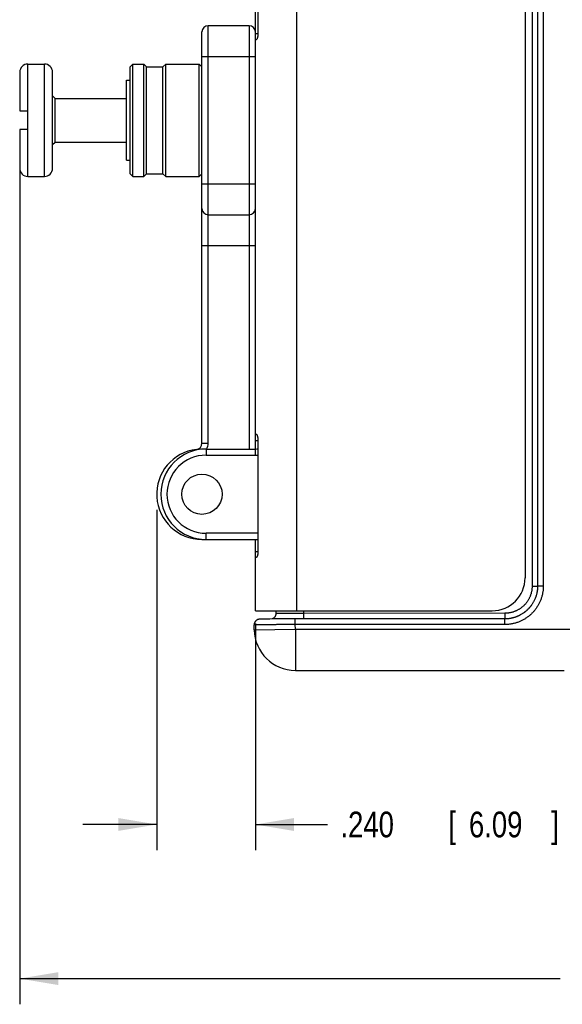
# Model space of a CAD drawing. Header units: inches. Extents: x 0 to 34, y 0 to 22.
# Tile 6 of 46: x 14 to 16.7, y 5.3 to 10.1. Entities that reach past the tile are written whole.
import ezdxf

# ---------------------------------------------------------------- set-up
doc = ezdxf.new("R2010")
doc.units = ezdxf.units.IN
doc.header["$LTSCALE"] = 1.87
doc.header["$MEASUREMENT"] = 0
doc.layers.get('0').update_dxf_attribs({"linetype": 'CONTINUOUS'})
doc.layers.add('DIMENSIONS', color=7, linetype='CONTINUOUS')
doc.styles.get("Standard").update_dxf_attribs({"font": 'txt', "width": 0.8})
doc.dimstyles.new('DIMSTYLE_1', dxfattribs={"dimtxt": 0.125, "dimasz": 0.1875, "dimexe": 0.18, "dimexo": 0.0625, "dimgap": 0.09, "dimtad": 0, "dimtih": 1, "dimtoh": 1, "dimdec": 3, "dimlfac": 0.5, "dimzin": 4, "dimdsep": 46, "dimtxsty": 'STANDARD', "dimblk": '_FILLED', "dimblk1": '_FILLED', "dimblk2": '_FILLED', "dimcen": 0.09, "dimadec": 0, "dimazin": 0, "dimtp": 0.01, "dimtm": 0.01, "dimtfac": 1, "dimtdec": 3, "dimtofl": 0, "dimtmove": 0, "dimatfit": 3, "dimldrblk": '_FILLED', "dimfxl": 1, "dimtolj": 1, "dimtzin": 4, "dimarcsym": 0})

# ---------------------------------------------------------------- blocks, each defined once
blk = doc.blocks.new('_FILLED')
at = {"color": 0, "linetype": 'BYBLOCK'}
blk.add_solid([(0, 0), (-1, 0.167), (-1, -0.167)], dxfattribs=at)
blk = doc.blocks.new('*D1')
at = {"layer": 'DIMENSIONS', "color": 2, "linetype": 'CONTINUOUS'}
for p, q in [((14.0228, 9.4593), (14.0228, 5.2654)), ((20.7291, 7.3853), (20.7291, 5.2654)), ((14.0228, 5.3904), (16.6509, 5.3904)), ((20.7291, 5.3904), (18.1009, 5.3904))]:
    blk.add_line(p, q, dxfattribs=at)
at = {"layer": 'DIMENSIONS', "color": 2, "linetype": 'CONTINUOUS', "xscale": 0.1875, "yscale": 0.1875, "zscale": 0.1875, "rotation": 180}
blk.add_blockref('_FILLED', (14.0228, 5.3904), dxfattribs=at)
at = {"layer": 'DIMENSIONS', "color": 2, "linetype": 'CONTINUOUS', "xscale": 0.1875, "yscale": 0.1875, "zscale": 0.1875}
blk.add_blockref('_FILLED', (20.7291, 5.3904), dxfattribs=at)
at = {"layer": 'DIMENSIONS', "color": 2, "linetype": 'CONTINUOUS', "width": 0.8}
for s, p in [('[', (17.3384, 5.3279)), (']', (17.9384, 5.3279)), ('3.353', (16.7134, 5.3279)), ('85.17', (17.4384, 5.3279))]:
    blk.add_text(s, height=0.125, dxfattribs=at).set_placement(p)
blk = doc.blocks.new('*D5')
at = {"layer": 'DIMENSIONS', "color": 2, "linetype": 'CONTINUOUS'}
for p, q in [((14.6895, 7.6716), (14.6895, 6.0154)), ((15.1691, 7.1179), (15.1691, 6.0154)), ((14.6895, 6.1404), (14.3295, 6.1404)), ((15.1691, 6.1404), (15.5203, 6.1404))]:
    blk.add_line(p, q, dxfattribs=at)
at = {"layer": 'DIMENSIONS', "color": 2, "linetype": 'CONTINUOUS', "xscale": 0.1875, "yscale": 0.1875, "zscale": 0.1875}
for p, rotation in [((14.6895, 6.1404), 360), ((15.1691, 6.1404), 180)]:
    blk.add_blockref('_FILLED', p, dxfattribs=dict(at, rotation=rotation))
at = {"layer": 'DIMENSIONS', "color": 2, "linetype": 'CONTINUOUS', "width": 0.8}
for s, p in [('.240', (15.5828, 6.0779)), ('[', (16.1078, 6.0779)), ('6.09', (16.2078, 6.0779)), (']', (16.6078, 6.0779))]:
    blk.add_text(s, height=0.125, dxfattribs=at).set_placement(p)

msp = doc.modelspace()

# ---------------------------------------------------------------- linework, layer by layer
at = {"color": 7, "linetype": 'CONTINUOUS'}
for p, q in [((15.3691, 13.5384), (15.3691, 7.1804)), ((16.5149, 13.4181), (16.5149, 7.3006)), ((16.5415, 13.4181), (16.5415, 7.3006)), ((16.5418, 13.418), (16.5418, 7.3008)), ((16.5694, 13.418), (16.5694, 7.3008)), ((16.4811, 13.3784), (16.4811, 7.3404)), ((15.1817, 10.6294), (15.1817, 9.9894)), ((15.1691, 7.9374), (15.1691, 10.1174)), ((14.9391, 7.9955), (14.9391, 10.0274)), ((15.1391, 10.0274), (14.9391, 10.0274)), ((15.1391, 10.0274), (15.1391, 7.9674)), ((14.9091, 7.9955), (14.9091, 9.9974)), ((15.1691, 9.9894), (15.1817, 9.9894)), ((15.1731, 9.9594), (15.1691, 9.9594)), ((14.9091, 9.8774), (15.1691, 9.8774)), ((14.0628, 9.2937), (14.0628, 9.841)), ((14.0628, 9.841), (14.1427, 9.841)), ((14.1427, 9.2937), (14.1427, 9.841)), ((14.56, 9.8273), (14.5737, 9.841)), ((14.56, 9.3074), (14.56, 9.8273)), ((14.5737, 9.2937), (14.5737, 9.841)), ((14.5737, 9.841), (14.6264, 9.841)), ((14.6264, 9.2937), (14.6264, 9.841)), ((14.6264, 9.841), (14.6401, 9.8273)), ((14.6401, 9.3074), (14.6401, 9.8273)), ((14.6401, 9.8273), (14.7191, 9.8273)), ((14.7191, 9.8273), (14.7328, 9.841)), ((14.7191, 9.3074), (14.7191, 9.8273)), ((14.7328, 9.2937), (14.7328, 9.841)), ((14.7328, 9.841), (14.8949, 9.841)), ((14.8949, 9.2937), (14.8949, 9.841)), ((14.8949, 9.841), (14.9086, 9.8273)), ((14.9086, 9.3074), (14.9086, 9.8273)), ((14.0228, 9.801), (14.0228, 9.613)), ((14.1826, 9.3337), (14.1826, 9.801)), ((14.9086, 9.8136), (14.9091, 9.8136)), ((14.5417, 9.3728), (14.5417, 9.7619)), ((14.5417, 9.7619), (14.56, 9.7619)), ((14.1826, 9.6855), (14.1947, 9.6734)), ((14.1947, 9.4613), (14.1947, 9.6734)), ((14.1947, 9.6734), (14.5417, 9.6734)), ((14.0228, 9.613), (14.0628, 9.613)), ((14.0228, 9.5218), (14.0228, 9.3337)), ((14.0628, 9.5218), (14.0228, 9.5218)), ((14.1826, 9.4492), (14.1947, 9.4613)), ((14.1947, 9.4613), (14.5417, 9.4613)), ((14.5417, 9.3728), (14.56, 9.3728)), ((14.56, 9.3074), (14.5737, 9.2937)), ((14.6264, 9.2937), (14.6401, 9.3074)), ((14.6401, 9.3074), (14.7191, 9.3074)), ((14.7191, 9.3074), (14.7328, 9.2937)), ((14.8949, 9.2937), (14.9086, 9.3074)), ((14.9086, 9.3211), (14.9091, 9.3211)), ((14.0628, 9.2937), (14.1427, 9.2937)), ((14.5737, 9.2937), (14.6264, 9.2937)), ((14.7328, 9.2937), (14.8949, 9.2937)), ((14.9091, 9.2574), (15.1691, 9.2574)), ((14.9391, 9.1074), (15.1391, 9.1074)), ((14.9091, 8.9574), (15.1691, 8.9574)), ((15.1731, 8.0394), (15.1691, 8.0394)), ((15.1691, 8.0094), (15.1817, 8.0094)), ((15.1817, 8.0094), (15.1817, 7.4694)), ((14.9091, 7.9955), (14.9391, 7.9955)), ((14.9291, 7.9674), (14.9291, 7.9374)), ((14.9291, 7.9674), (15.1691, 7.9674)), ((14.9291, 7.9374), (15.1691, 7.9374)), ((14.9091, 7.5283), (14.9091, 7.5274)), ((14.9091, 7.5274), (15.1817, 7.5274)), ((15.1817, 7.5574), (14.9291, 7.5574)), ((14.9291, 7.5274), (14.9291, 7.5574)), ((15.1691, 7.1804), (15.1691, 7.5274)), ((15.1691, 7.4694), (15.1817, 7.4694)), ((15.1731, 7.4394), (15.1691, 7.4394)), ((16.5149, 7.3006), (16.5415, 7.3006)), ((16.5418, 7.3008), (16.5415, 7.3006)), ((16.5694, 7.3008), (16.5418, 7.3008)), ((15.1691, 7.1804), (16.3211, 7.1804)), ((15.1905, 7.1394), (15.1899, 7.1393)), ((15.1911, 7.1394), (15.1905, 7.1394)), ((15.1917, 7.1394), (15.1911, 7.1394)), ((15.1924, 7.1395), (15.1917, 7.1394)), ((15.1935, 7.1395), (15.1924, 7.1395)), ((15.1947, 7.1396), (15.1935, 7.1395)), ((15.1968, 7.1396), (15.1947, 7.1396)), ((15.1998, 7.1397), (15.1968, 7.1396)), ((15.2036, 7.1398), (15.1998, 7.1397)), ((15.2115, 7.1399), (15.2036, 7.1398)), ((15.2243, 7.1401), (15.2115, 7.1399)), ((15.239, 7.1403), (15.2243, 7.1401)), ((15.2568, 7.1404), (15.239, 7.1403)), ((15.2729, 7.1405), (15.2568, 7.1404)), ((15.2685, 7.1804), (15.2685, 7.1663)), ((15.2882, 7.1406), (15.2729, 7.1405)), ((15.3073, 7.1406), (15.2882, 7.1406)), ((15.328, 7.1407), (15.3073, 7.1406)), ((15.3492, 7.1407), (15.328, 7.1407)), ((16.3818, 7.1407), (15.3492, 7.1407)), ((15.3632, 7.1132), (15.3632, 7.1407)), ((15.4036, 7.1804), (15.4036, 7.1678)), ((16.3824, 7.1681), (15.4036, 7.1678)), ((16.3818, 7.1132), (16.3818, 7.1407)), ((15.1636, 7.0869), (15.1632, 7.1112)), ((16.3818, 7.1132), (15.3632, 7.1132)), ((15.3636, 7.0904), (15.3632, 7.1132)), ((15.1636, 7.0869), (15.3636, 7.0904)), ((15.3636, 7.0904), (16.7098, 7.0904)), ((15.3636, 7.0904), (15.3636, 6.8904)), ((15.3636, 6.8904), (16.6712, 6.8904))]:
    msp.add_line(p, q, dxfattribs=at)
for points in [[(15.1899, 7.1393), (15.1896, 7.1393), (15.1893, 7.1393), (15.1891, 7.1393), (15.1888, 7.1392), (15.1885, 7.1392), (15.1881, 7.1392), (15.1878, 7.1391), (15.1874, 7.1391), (15.187, 7.139), (15.1866, 7.1389), (15.1861, 7.1389), (15.1856, 7.1388), (15.1851, 7.1387), (15.1846, 7.1385), (15.184, 7.1384), (15.1834, 7.1382), (15.1826, 7.138), (15.1818, 7.1378), (15.181, 7.1374), (15.18, 7.1371), (15.179, 7.1366), (15.178, 7.1361), (15.177, 7.1355), (15.1759, 7.1349), (15.1748, 7.1342), (15.1737, 7.1333), (15.1727, 7.1325), (15.1716, 7.1315), (15.1705, 7.1304), (15.1694, 7.1291), (15.1684, 7.1277), (15.1674, 7.1263), (15.1665, 7.1247), (15.1657, 7.1231), (15.165, 7.1214), (15.1644, 7.1197), (15.1639, 7.118), (15.1636, 7.1162), (15.1633, 7.1144), (15.1632, 7.1126), (15.1632, 7.1112)], [(15.2685, 7.1663), (15.2684, 7.1649), (15.2683, 7.1631), (15.268, 7.1613), (15.2676, 7.1595), (15.2671, 7.1578), (15.2665, 7.1561), (15.2658, 7.1544), (15.2649, 7.1528), (15.2641, 7.1514), (15.2632, 7.1501), (15.2623, 7.1489), (15.2614, 7.1479), (15.2604, 7.1469), (15.2595, 7.146), (15.2586, 7.1452), (15.2577, 7.1445), (15.2567, 7.1438), (15.2558, 7.1432), (15.2549, 7.1426), (15.254, 7.1421), (15.2531, 7.1416), (15.2522, 7.1412), (15.2513, 7.1409), (15.2505, 7.1405), (15.25, 7.1404)], [(16.4487, 7.1554), (16.4441, 7.1534), (16.4382, 7.151), (16.4321, 7.1489), (16.426, 7.1469), (16.4197, 7.1453), (16.4135, 7.1439), (16.4071, 7.1427), (16.4007, 7.1419), (16.3943, 7.1412), (16.3879, 7.1408), (16.3818, 7.1407)]]:
    msp.add_lwpolyline(points, dxfattribs=at)
msp.add_circle((14.9091, 7.7474), 0.098, dxfattribs=at)
for centre, radius, start, end in [((14.9391, 9.9974), 0.03, 90, 180), ((15.1391, 9.9974), 0.03, 0, 90), ((14.0628, 9.801), 0.04, 90, 180), ((14.1427, 9.801), 0.04, 0, 90), ((14.0628, 9.3337), 0.04, 180, 270), ((14.1427, 9.3337), 0.04, 270, 360), ((14.9391, 9.1374), 0.03, 180, 270), ((15.1391, 9.1374), 0.03, 270, 360), ((14.9091, 7.7474), 0.22, 96.8921, 270), ((14.9291, 7.7474), 0.22, 90, 270), ((14.8791, 7.9955), 0.03, 276.8921, 360), ((14.8791, 7.9955), 0.06, 331.9685, 360), ((15.1691, 8.0274), 0.06, 270, 282.1725), ((14.9291, 7.7474), 0.19, 90, 270), ((15.1691, 8.0274), 0.09, 270, 278.0808), ((16.3211, 7.3404), 0.16, 270, 360), ((15.3636, 7.0904), 0.2, 181, 270)]:
    msp.add_arc(centre, radius, start, end, dxfattribs=at)
for points, knots in [([(15.1817, 9.9894), (15.1817, 9.9888), (15.1817, 9.9875), (15.1816, 9.9857), (15.1815, 9.9839), (15.1814, 9.9822), (15.1812, 9.9804), (15.181, 9.9787), (15.1807, 9.977), (15.1805, 9.9753), (15.1801, 9.9737), (15.1798, 9.9721), (15.1794, 9.9706), (15.179, 9.9692), (15.1786, 9.9678), (15.1781, 9.9665), (15.1777, 9.9653), (15.1772, 9.9642), (15.1767, 9.9632), (15.1762, 9.9623), (15.1758, 9.9616), (15.1753, 9.9609), (15.1748, 9.9603), (15.1744, 9.9599), (15.174, 9.9596), (15.1735, 9.9594), (15.1732, 9.9594), (15.1731, 9.9594)], [0, 0, 0, 0, 0.056055, 0.112096, 0.167863, 0.22321, 0.278127, 0.332365, 0.385726, 0.438177, 0.489439, 0.539247, 0.587517, 0.633968, 0.678315, 0.720454, 0.760138, 0.797115, 0.831313, 0.862576, 0.890759, 0.915881, 0.937958, 0.957057, 0.973445, 0.987539, 1, 1, 1, 1]), ([(15.1731, 8.0394), (15.1732, 8.0394), (15.1735, 8.0393), (15.174, 8.0391), (15.1744, 8.0388), (15.1748, 8.0384), (15.1753, 8.0378), (15.1758, 8.0372), (15.1762, 8.0364), (15.1767, 8.0355), (15.1772, 8.0345), (15.1777, 8.0334), (15.1781, 8.0322), (15.1786, 8.0309), (15.179, 8.0296), (15.1794, 8.0281), (15.1798, 8.0266), (15.1801, 8.025), (15.1805, 8.0234), (15.1807, 8.0218), (15.181, 8.02), (15.1812, 8.0183), (15.1814, 8.0165), (15.1815, 8.0148), (15.1816, 8.013), (15.1817, 8.0112), (15.1817, 8.01), (15.1817, 8.0094)], [0, 0, 0, 0, 0.012461, 0.026555, 0.042943, 0.062042, 0.084119, 0.109241, 0.137424, 0.168687, 0.202883, 0.239861, 0.279545, 0.321682, 0.366029, 0.412482, 0.460752, 0.510559, 0.561824, 0.614276, 0.667637, 0.721875, 0.776791, 0.832138, 0.887905, 0.943945, 1, 1, 1, 1]), ([(14.8831, 7.9625), (14.883, 7.9626), (14.883, 7.963), (14.8829, 7.9636), (14.8828, 7.9643), (14.8828, 7.9648), (14.8827, 7.9652), (14.8827, 7.9655), (14.8827, 7.9657), (14.8827, 7.9657), (14.8827, 7.9658)], [0, 0, 0, 0, 0.144776, 0.368972, 0.560194, 0.717688, 0.840833, 0.929143, 0.982268, 1, 1, 1, 1]), ([(15.1817, 7.4694), (15.1817, 7.4688), (15.1817, 7.4675), (15.1816, 7.4657), (15.1815, 7.4639), (15.1814, 7.4622), (15.1812, 7.4604), (15.181, 7.4587), (15.1807, 7.457), (15.1805, 7.4553), (15.1801, 7.4537), (15.1798, 7.4521), (15.1794, 7.4506), (15.179, 7.4492), (15.1786, 7.4478), (15.1781, 7.4465), (15.1777, 7.4453), (15.1772, 7.4442), (15.1767, 7.4432), (15.1762, 7.4423), (15.1758, 7.4416), (15.1753, 7.4409), (15.1748, 7.4403), (15.1744, 7.4399), (15.174, 7.4396), (15.1735, 7.4394), (15.1732, 7.4394), (15.1731, 7.4394)], [0, 0, 0, 0, 0.056055, 0.112096, 0.167863, 0.22321, 0.278127, 0.332365, 0.385726, 0.438177, 0.489439, 0.539247, 0.587517, 0.633968, 0.678315, 0.720454, 0.760138, 0.797115, 0.831313, 0.862576, 0.890759, 0.915881, 0.937958, 0.957057, 0.973445, 0.987539, 1, 1, 1, 1]), ([(16.5694, 7.3008), (16.5694, 7.2982), (16.5693, 7.2932), (16.5688, 7.2857), (16.5681, 7.2782), (16.567, 7.2707), (16.5656, 7.2632), (16.564, 7.2559), (16.562, 7.2486), (16.5598, 7.2413), (16.5572, 7.2342), (16.5544, 7.2272), (16.5513, 7.2203), (16.5479, 7.2136), (16.5443, 7.2069), (16.5404, 7.2005), (16.5362, 7.1942), (16.5318, 7.188), (16.5271, 7.1821), (16.5222, 7.1763), (16.5171, 7.1708), (16.5118, 7.1654), (16.5062, 7.1603), (16.5004, 7.1554), (16.4945, 7.1508), (16.4884, 7.1463), (16.4821, 7.1422), (16.4756, 7.1383), (16.469, 7.1346), (16.4622, 7.1312), (16.4553, 7.1281), (16.4483, 7.1253), (16.4412, 7.1228), (16.434, 7.1205), (16.4267, 7.1186), (16.4193, 7.1169), (16.4118, 7.1155), (16.4044, 7.1145), (16.3968, 7.1137), (16.3893, 7.1133), (16.3843, 7.1132), (16.3818, 7.1132)], [0, 0, 0, 0, 0.025601, 0.051232, 0.07688, 0.102533, 0.128181, 0.153823, 0.179463, 0.205106, 0.23075, 0.256392, 0.282033, 0.307673, 0.333313, 0.358953, 0.384593, 0.410233, 0.435872, 0.461512, 0.487152, 0.512792, 0.538432, 0.564072, 0.589713, 0.615355, 0.640996, 0.666638, 0.69228, 0.717924, 0.743569, 0.769216, 0.794863, 0.820507, 0.84615, 0.871797, 0.897455, 0.923117, 0.948771, 0.974404, 1, 1, 1, 1]), ([(16.5149, 7.3006), (16.5149, 7.2987), (16.5148, 7.2949), (16.5145, 7.2891), (16.5138, 7.2834), (16.513, 7.2776), (16.5118, 7.272), (16.5105, 7.2663), (16.5088, 7.2608), (16.507, 7.2553), (16.5049, 7.2499), (16.5026, 7.2446), (16.5, 7.2395), (16.4972, 7.2344), (16.4942, 7.2294), (16.491, 7.2246), (16.4876, 7.22), (16.484, 7.2155), (16.4802, 7.2111), (16.4762, 7.2069), (16.472, 7.2029), (16.4676, 7.1991), (16.4631, 7.1955), (16.4584, 7.1921), (16.4536, 7.1889), (16.4487, 7.1858), (16.4436, 7.1831), (16.4384, 7.1805), (16.4331, 7.1782), (16.4277, 7.1761), (16.4222, 7.1742), (16.4167, 7.1726), (16.411, 7.1712), (16.4054, 7.1701), (16.3996, 7.1692), (16.3939, 7.1686), (16.3881, 7.1682), (16.3843, 7.1681), (16.3824, 7.1681)], [0, 0, 0, 0, 0.027658, 0.055371, 0.083123, 0.110897, 0.138678, 0.166449, 0.194211, 0.221969, 0.249731, 0.2775, 0.305273, 0.333048, 0.360823, 0.388599, 0.416376, 0.444157, 0.471941, 0.499727, 0.527516, 0.555306, 0.583099, 0.610896, 0.638695, 0.6665, 0.694307, 0.722115, 0.749922, 0.777727, 0.805536, 0.83335, 0.861172, 0.888994, 0.916802, 0.944581, 0.972318, 1, 1, 1, 1]), ([(16.5418, 7.3008), (16.5418, 7.2986), (16.5417, 7.2941), (16.5413, 7.2875), (16.5406, 7.281), (16.5397, 7.2744), (16.5385, 7.2679), (16.537, 7.2615), (16.5352, 7.2551), (16.5332, 7.2488), (16.5309, 7.2426), (16.5284, 7.2365), (16.5256, 7.2305), (16.5226, 7.2246), (16.5193, 7.2188), (16.5158, 7.2132), (16.5121, 7.2078), (16.5081, 7.2025), (16.5039, 7.1973), (16.4996, 7.1924), (16.495, 7.1876), (16.4902, 7.183), (16.4853, 7.1786), (16.4801, 7.1745), (16.4748, 7.1705), (16.4693, 7.1668), (16.4637, 7.1633), (16.4584, 7.1602), (16.4549, 7.1584), (16.4533, 7.1576)], [0, 0, 0, 0, 0.037333, 0.074665, 0.111996, 0.149323, 0.186647, 0.223967, 0.261282, 0.298593, 0.335903, 0.373212, 0.410524, 0.44784, 0.48516, 0.522485, 0.559815, 0.597149, 0.634488, 0.671831, 0.709176, 0.746523, 0.783872, 0.821221, 0.858571, 0.89592, 0.93327, 0.97062, 1, 1, 1, 1]), ([(16.5415, 7.3006), (16.5415, 7.2984), (16.5414, 7.294), (16.541, 7.2874), (16.5403, 7.2808), (16.5394, 7.2743), (16.5382, 7.2678), (16.5367, 7.2613), (16.5349, 7.255), (16.5329, 7.2487), (16.5306, 7.2424), (16.5281, 7.2363), (16.5253, 7.2303), (16.5223, 7.2244), (16.519, 7.2187), (16.5155, 7.2131), (16.5118, 7.2076), (16.5078, 7.2023), (16.5036, 7.1972), (16.4993, 7.1922), (16.4947, 7.1874), (16.4899, 7.1828), (16.4849, 7.1785), (16.4798, 7.1743), (16.4745, 7.1703), (16.469, 7.1666), (16.4634, 7.1631), (16.4582, 7.1601), (16.4548, 7.1583), (16.4533, 7.1576)], [0, 0, 0, 0, 0.037382, 0.074766, 0.112151, 0.149539, 0.18693, 0.224322, 0.261716, 0.299113, 0.336512, 0.373914, 0.411319, 0.448727, 0.486137, 0.52355, 0.560966, 0.598385, 0.635807, 0.673232, 0.710659, 0.748089, 0.785522, 0.822957, 0.860395, 0.897833, 0.935273, 0.972713, 1, 1, 1, 1]), ([(15.4036, 7.1678), (15.4016, 7.1678), (15.3976, 7.1678), (15.3916, 7.1678), (15.3856, 7.1678), (15.3796, 7.1678), (15.3738, 7.1678), (15.3679, 7.1677), (15.3622, 7.1677), (15.3565, 7.1677), (15.351, 7.1677), (15.3455, 7.1677), (15.3402, 7.1676), (15.335, 7.1676), (15.3299, 7.1676), (15.325, 7.1675), (15.3203, 7.1675), (15.3157, 7.1674), (15.3112, 7.1674), (15.307, 7.1674), (15.3029, 7.1673), (15.2991, 7.1673), (15.2954, 7.1672), (15.292, 7.1672), (15.2887, 7.1671), (15.2857, 7.1671), (15.2829, 7.167), (15.2804, 7.1669), (15.2781, 7.1669), (15.276, 7.1668), (15.2742, 7.1668), (15.2726, 7.1667), (15.2713, 7.1666), (15.2702, 7.1666), (15.2694, 7.1666), (15.2689, 7.1664), (15.2686, 7.1665), (15.2685, 7.1664), (15.2685, 7.1663)], [0, 0, 0, 0, 0.044659, 0.089164, 0.133433, 0.177383, 0.220932, 0.263999, 0.306503, 0.348366, 0.389511, 0.42986, 0.46934, 0.507877, 0.545399, 0.581838, 0.617124, 0.651194, 0.683984, 0.715434, 0.745485, 0.774081, 0.80117, 0.826701, 0.850628, 0.872906, 0.893493, 0.912352, 0.929448, 0.944749, 0.958227, 0.969858, 0.979618, 0.987492, 0.993466, 0.997532, 0.999697, 1, 1, 1, 1]), ([(15.4036, 7.1678), (15.4036, 7.1672), (15.4036, 7.166), (15.4036, 7.1642), (15.4036, 7.1624), (15.4036, 7.1606), (15.4035, 7.1589), (15.4035, 7.1572), (15.4035, 7.1556), (15.4035, 7.154), (15.4034, 7.1524), (15.4034, 7.151), (15.4034, 7.1496), (15.4033, 7.1483), (15.4033, 7.147), (15.4032, 7.1459), (15.4032, 7.1448), (15.4031, 7.1439), (15.4031, 7.1431), (15.403, 7.1423), (15.4029, 7.1417), (15.4029, 7.1412), (15.4028, 7.1409), (15.4028, 7.1407), (15.4028, 7.1407)], [0, 0, 0, 0, 0.066862, 0.133434, 0.199429, 0.264562, 0.328551, 0.391119, 0.451996, 0.510918, 0.567632, 0.621891, 0.673463, 0.722124, 0.767664, 0.809887, 0.848613, 0.883675, 0.914924, 0.942228, 0.965474, 0.98457, 0.99945, 1, 1, 1, 1]), ([(16.3816, 7.141), (16.3816, 7.1409), (16.3815, 7.1408), (16.3815, 7.1407), (16.3815, 7.1407)], [0, 0, 0, 0, 0.891353, 1, 1, 1, 1]), ([(16.3824, 7.1681), (16.3824, 7.1675), (16.3824, 7.1663), (16.3824, 7.1645), (16.3824, 7.1627), (16.3823, 7.1609), (16.3823, 7.1592), (16.3823, 7.1575), (16.3823, 7.1559), (16.3822, 7.1543), (16.3822, 7.1527), (16.3822, 7.1513), (16.3821, 7.1499), (16.3821, 7.1486), (16.382, 7.1473), (16.382, 7.1462), (16.3819, 7.1451), (16.3819, 7.1442), (16.3818, 7.1434), (16.3818, 7.1426), (16.3817, 7.142), (16.3817, 7.1415), (16.3816, 7.1412), (16.3816, 7.141)], [0, 0, 0, 0, 0.066898, 0.133507, 0.199539, 0.264708, 0.328732, 0.391334, 0.452245, 0.511199, 0.567944, 0.622234, 0.673833, 0.722521, 0.768086, 0.810333, 0.84908, 0.884161, 0.915427, 0.942746, 0.966005, 0.985112, 1, 1, 1, 1]), ([(16.4487, 7.1554), (16.4478, 7.155), (16.4449, 7.1537), (16.44, 7.1516), (16.4338, 7.1494), (16.4274, 7.1473), (16.4211, 7.1456), (16.4146, 7.1441), (16.4081, 7.1429), (16.4016, 7.1419), (16.395, 7.1412), (16.3884, 7.1408), (16.384, 7.1407), (16.3818, 7.1407)], [0, 0, 0, 0, 0.041188, 0.137074, 0.232958, 0.328843, 0.424726, 0.520608, 0.616489, 0.712369, 0.808248, 0.904125, 1, 1, 1, 1]), ([(16.4533, 7.1576), (16.4529, 7.1574), (16.4514, 7.1566), (16.4498, 7.1559), (16.4487, 7.1554)], [0, 0, 0, 0, 0.272242, 1, 1, 1, 1]), ([(15.3632, 7.1132), (15.3606, 7.1132), (15.3554, 7.1131), (15.3475, 7.1131), (15.3397, 7.1131), (15.3319, 7.1131), (15.3242, 7.113), (15.3165, 7.113), (15.3089, 7.113), (15.3014, 7.1129), (15.294, 7.1129), (15.2867, 7.1129), (15.2795, 7.1128), (15.2724, 7.1128), (15.2655, 7.1127), (15.2587, 7.1127), (15.2521, 7.1126), (15.2457, 7.1126), (15.2394, 7.1125), (15.2334, 7.1125), (15.2275, 7.1124), (15.2218, 7.1124), (15.2164, 7.1123), (15.2112, 7.1123), (15.2062, 7.1122), (15.2015, 7.1122), (15.197, 7.1121), (15.1928, 7.112), (15.1888, 7.112), (15.1851, 7.1119), (15.1817, 7.1119), (15.1785, 7.1118), (15.1757, 7.1117), (15.1731, 7.1117), (15.1708, 7.1116), (15.1688, 7.1115), (15.1672, 7.1115), (15.1658, 7.1114), (15.1647, 7.1114), (15.1639, 7.1113), (15.1635, 7.1112), (15.1632, 7.1112), (15.1632, 7.1112)], [0, 0, 0, 0, 0.039263, 0.078464, 0.117544, 0.156443, 0.195099, 0.233455, 0.27145, 0.309026, 0.346125, 0.38269, 0.418665, 0.453994, 0.488622, 0.522496, 0.555565, 0.587776, 0.619081, 0.649431, 0.678779, 0.707081, 0.734292, 0.760371, 0.785278, 0.808973, 0.831422, 0.852588, 0.87244, 0.890946, 0.908079, 0.923812, 0.938121, 0.950984, 0.962381, 0.972295, 0.98071, 0.987614, 0.992997, 0.996853, 0.999179, 1, 1, 1, 1])]:
    msp.add_open_spline(points, degree=3, knots=knots, dxfattribs=at)

# ---------------------------------------------------------------- dimensions: what is measured, and where the dimension line sits
at = {"layer": 'DIMENSIONS', "color": 2, "linetype": 'CONTINUOUS'}
for base, p1, p2, picture, middle in [((14.0228, 5.3904), (20.7291, 7.3853), (14.0228, 9.4593), '*D1', (17.3759, 5.3904)), ((14.6895, 6.1404), (15.1691, 7.1179), (14.6895, 7.6716), '*D5', (16.1453, 6.1404))]:
    dim = msp.add_linear_dim(base=base, p1=p1, p2=p2, angle=180, dimstyle='DIMSTYLE_1', dxfattribs=at)
    dim.commit()
    dim.dimension.update_dxf_attribs({"geometry": picture, "text_midpoint": middle, "dimtype": 160})

doc.saveas('drawing.dxf')
